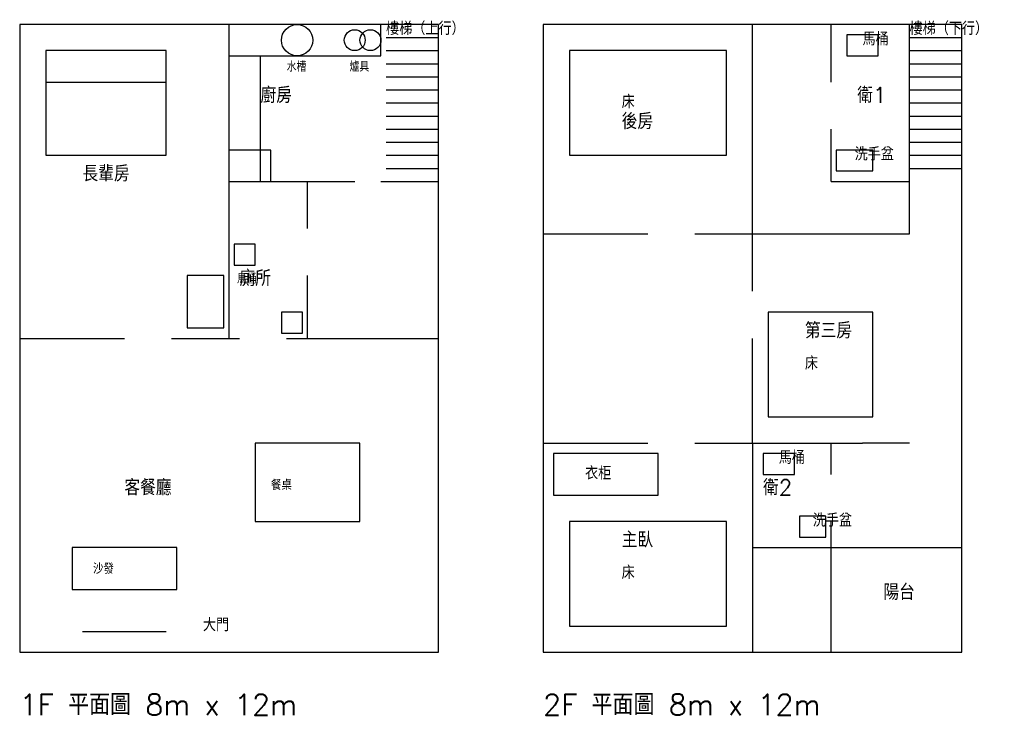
# Model space of a CAD drawing. Header units: millimetres. Extents: x 0 to 18809, y -1244 to 12092.
import ezdxf

# ---------------------------------------------------------------- set-up
doc = ezdxf.new("R2010")
doc.units = ezdxf.units.MM
doc.header["$MEASUREMENT"] = 0
doc.linetypes.add('DASHED', pattern=[19.05, 12.7, -6.35])
doc.styles.add('LM_AI_b6d5bf21bc11', font='simplex.shx', dxfattribs={"bigfont": 'chineset.shx'})

msp = doc.modelspace()

# ---------------------------------------------------------------- linework, layer by layer
at = {"color": 7}
for p, q in [((8000, 12000), (0, 12000)), ((0, 12000), (0, 0)), ((8000, 0), (8000, 12000)), ((18000, 12000), (10000, 12000)), ((10000, 12000), (10000, 0)), ((18000, 0), (18000, 12000)), ((0, 0), (3500, 0)), ((3500, 0), (4500, 0)), ((4500, 0), (8000, 0)), ((10000, 0), (18000, 0))]:
    msp.add_line(p, q, dxfattribs=at)
at = {"color": 8}
for p, q in [((4000, 9000), (4000, 12000)), ((14000, 8000), (14000, 12000)), ((15500, 10900), (15500, 12000)), ((17000, 9000), (17000, 12000)), ((7000, 11750), (8000, 11750)), ((17000, 11750), (18000, 11750)), ((7000, 11500), (8000, 11500)), ((17000, 11500), (18000, 11500)), ((7000, 11250), (8000, 11250)), ((17000, 11250), (18000, 11250)), ((7000, 11000), (8000, 11000)), ((17000, 11000), (18000, 11000)), ((7000, 10750), (8000, 10750)), ((17000, 10750), (18000, 10750)), ((7000, 10500), (8000, 10500)), ((17000, 10500), (18000, 10500)), ((7000, 10250), (8000, 10250)), ((17000, 10250), (18000, 10250)), ((7000, 10000), (8000, 10000)), ((15500, 9000), (15500, 10000)), ((17000, 10000), (18000, 10000)), ((7000, 9750), (8000, 9750)), ((17000, 9750), (18000, 9750)), ((7000, 9500), (8000, 9500)), ((17000, 9500), (18000, 9500)), ((7000, 9250), (8000, 9250)), ((17000, 9250), (18000, 9250)), ((4000, 6000), (4000, 9000)), ((4000, 9000), (5500, 9000)), ((4000, 9000), (6400, 9000)), ((5500, 8100), (5500, 9000)), ((6900, 9000), (7000, 9000)), ((7000, 9000), (8000, 9000)), ((15500, 9000), (17000, 9000)), ((17000, 8000), (17000, 9000)), ((10000, 8000), (12000, 8000)), ((12900, 8000), (14000, 8000)), ((14000, 6900), (14000, 8000)), ((14000, 8000), (17000, 8000)), ((5500, 6000), (5500, 7200)), ((0, 6000), (2000, 6000)), ((2900, 6000), (4200, 6000)), ((5100, 6000), (8000, 6000)), ((14000, 4000), (14000, 6000)), ((10000, 4000), (12000, 4000)), ((12900, 4000), (14000, 4000)), ((14000, 4000), (14000, 0)), ((14000, 4000), (15500, 4000)), ((15500, 3400), (15500, 4000)), ((15500, 4000), (16100, 4000)), ((17000, 4000), (16100, 4000)), ((15500, 2000), (15500, 2500)), ((14000, 2000), (15500, 2000))]:
    msp.add_line(p, q, dxfattribs=at)
at = {"color": 3}
for p, q in [((6900, 11400), (6900, 12000)), ((16400, 11800), (15800, 11800)), ((15800, 11800), (15800, 11400)), ((16400, 11400), (16400, 11800)), ((2800, 11500), (500, 11500)), ((500, 11500), (500, 9500)), ((2800, 9500), (2800, 11500)), ((13500, 11500), (10500, 11500)), ((10500, 11500), (10500, 9500)), ((13500, 9500), (13500, 11500)), ((4000, 11400), (6900, 11400)), ((4600, 9000), (4600, 11400)), ((15800, 11400), (16400, 11400)), ((500, 10900), (2800, 10900)), ((4800, 9600), (4000, 9600)), ((4800, 9000), (4800, 9600)), ((16300, 9600), (15600, 9600)), ((15600, 9600), (15600, 9200)), ((16300, 9200), (16300, 9600)), ((500, 9500), (2800, 9500)), ((10500, 9500), (13500, 9500)), ((15600, 9200), (16300, 9200)), ((4000, 9000), (4600, 9000)), ((4500, 7800), (4100, 7800)), ((4100, 7800), (4100, 7400)), ((4500, 7400), (4500, 7800)), ((4100, 7400), (4500, 7400)), ((3900, 7200), (3200, 7200)), ((3200, 7200), (3200, 6200)), ((3900, 6200), (3900, 7200)), ((5400, 6500), (5000, 6500)), ((5000, 6500), (5000, 6100)), ((5400, 6100), (5400, 6500)), ((16300, 6500), (14300, 6500)), ((14300, 6500), (14300, 4500)), ((16300, 4500), (16300, 6500)), ((3200, 6200), (3900, 6200)), ((5000, 6100), (5400, 6100)), ((14300, 4500), (16300, 4500)), ((6500, 4000), (4500, 4000)), ((4500, 4000), (4500, 2500)), ((6500, 2500), (6500, 4000)), ((12200, 3800), (10200, 3800)), ((10200, 3800), (10200, 3000)), ((12200, 3000), (12200, 3800)), ((14800, 3800), (14200, 3800)), ((14200, 3800), (14200, 3400)), ((14800, 3400), (14800, 3800)), ((14200, 3400), (14800, 3400)), ((10200, 3000), (12200, 3000)), ((4500, 2500), (6500, 2500)), ((13500, 2500), (10500, 2500)), ((10500, 2500), (10500, 500)), ((13500, 500), (13500, 2500)), ((15400, 2600), (14900, 2600)), ((14900, 2600), (14900, 2200)), ((15400, 2200), (15400, 2600)), ((14900, 2200), (15400, 2200)), ((3000, 2000), (1000, 2000)), ((1000, 2000), (1000, 1200)), ((3000, 1200), (3000, 2000)), ((1000, 1200), (3000, 1200)), ((1200, 400), (2800, 400)), ((10500, 500), (13500, 500))]:
    msp.add_line(p, q, dxfattribs=at)
at = {"color": 8, "linetype": 'DASHED'}
for p, q in [((15500, 0), (15500, 2000)), ((15500, 2000), (18000, 2000))]:
    msp.add_line(p, q, dxfattribs=at)
at = {"color": 3}
for centre, radius in [((5300, 11700), 300), ((6400, 11700), 200), ((6700, 11700), 200)]:
    msp.add_circle(centre, radius, dxfattribs=at)

# ---------------------------------------------------------------- texts
at = {"color": 2, "style": 'LM_AI_b6d5bf21bc11'}
for s, height, p in [('樓梯（上行）', 250, (7000, 11800)), ('樓梯（下行）', 250, (17000, 11800)), ('廚房', 300, (4600, 10500)), ('衛1', 300, (16000, 10500)), ('後房', 300, (11500, 10000)), ('長輩房', 300, (1200, 9000)), ('廁所', 300, (4200, 7000)), ('第三房', 300, (15000, 6000)), ('客餐廳', 300, (2000, 3000)), ('衛2', 300, (14200, 3000)), ('主臥', 300, (11500, 2000)), ('陽台', 300, (16500, 1000)), ('大門', 250, (3500, 400))]:
    msp.add_text(s, height=height, dxfattribs=at).set_placement(p)
at = {"color": 9, "style": 'LM_AI_b6d5bf21bc11'}
for s, height, p in [('馬桶', 250, (16100, 11600)), ('水槽', 180, (5100, 11100)), ('爐具', 180, (6300, 11100)), ('床', 250, (11500, 10400)), ('洗手盆', 250, (15950, 9400)), ('馬桶', 180, (4150, 7050)), ('床', 250, (15000, 5400)), ('馬桶', 250, (14500, 3600)), ('衣柜', 250, (10800, 3300)), ('餐桌', 200, (4800, 3100)), ('洗手盆', 250, (15150, 2400)), ('沙發', 200, (1400, 1500)), ('床', 250, (11500, 1400))]:
    msp.add_text(s, height=height, dxfattribs=at).set_placement(p)
at = {"color": 7, "style": 'LM_AI_b6d5bf21bc11'}
for s, p in [('1F 平面圖 8m x 12m', (0, -1200)), ('2F 平面圖 8m x 12m', (10000, -1200))]:
    msp.add_text(s, height=400, dxfattribs=at).set_placement(p)

doc.saveas('drawing.dxf')
